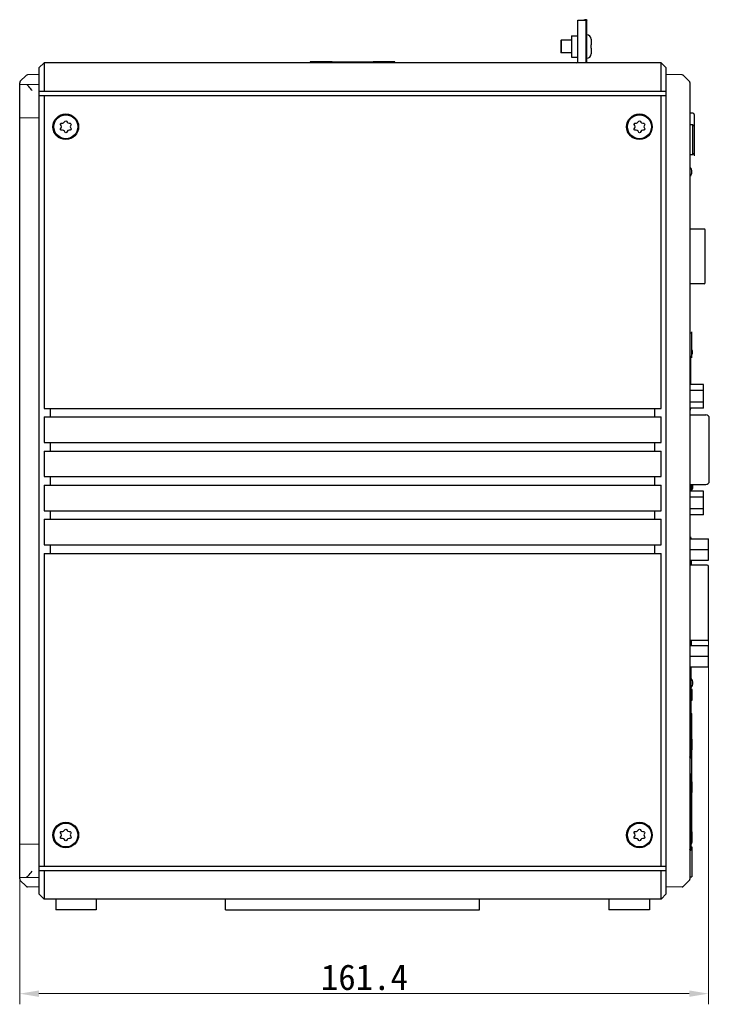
# Model space of a CAD drawing. Header units: millimetres. Extents: x 14 to 562, y 27 to 318.
# Tile 15 of 16: x 212 to 374, y 73 to 304. Entities that reach past the tile are written whole.
import ezdxf

# ---------------------------------------------------------------- set-up
doc = ezdxf.new("R2010")
doc.units = ezdxf.units.MM
doc.header["$LTSCALE"] = 32.67
doc.header["$PDMODE"] = 3
doc.header["$PDSIZE"] = 8
doc.layers.get('0').update_dxf_attribs({"linetype": 'CONTINUOUS', "lineweight": 30})
doc.layers.get('Defpoints').update_dxf_attribs({"linetype": 'CONTINUOUS'})
for name, color, linetype in [('00_COMPONENTS', 7, 'CONTINUOUS'), ('51__DRAFT_DIMS', 7, 'CONTINUOUS'), ('MANIFOLD_SOLID_BREP_5066', 7, 'CONTINUOUS')]:
    doc.layers.add(name, color=color, linetype=linetype)
doc.styles.get("Standard").update_dxf_attribs({"font": 'simfang.ttf'})
doc.dimstyles.new('DIMSTYLE_1', dxfattribs={"dimtxt": 6, "dimasz": 4.5, "dimexe": 2.5, "dimexo": 0, "dimgap": 0.75, "dimtad": 1, "dimdsep": 46, "dimtxsty": 'STANDARD', "dimblk": '_FILLED', "dimcen": 0.09, "dimclrd": 8, "dimclre": 8, "dimclrt": 7, "dimadec": 0, "dimazin": 0, "dimtp": 0.001, "dimtm": 0.001, "dimtfac": 1, "dimtofl": 0, "dimtmove": 0, "dimatfit": 2, "dimldrblk": '_FILLED', "dimfxl": 1, "dimtolj": 1, "dimlwd": 15, "dimlwe": 15, "dimarcsym": 0})

# ---------------------------------------------------------------- blocks, each defined once
blk = doc.blocks.new('_FILLED')
at = {"color": 0, "linetype": 'ByBlock'}
blk.add_solid([(0, 0), (-1, 0.167), (-1, -0.167)], dxfattribs=at)
blk = doc.blocks.new('*D6')
at = {"layer": '51__DRAFT_DIMS', "color": 8, "lineweight": 15, "transparency": 16777216}
for p, q in [((373.74, 159.18), (373.74, 73.48)), ((212.37, 111.05), (212.37, 73.48)), ((216.87, 75.98), (369.24, 75.98))]:
    blk.add_line(p, q, dxfattribs=at)
at = {"layer": 'Defpoints', "color": 0, "lineweight": 15, "transparency": 16777216}
for p in [(373.74, 159.18), (212.37, 111.05), (373.74, 75.98)]:
    blk.add_point(p, dxfattribs=at)
at = {"layer": '51__DRAFT_DIMS', "color": 8, "lineweight": 15, "transparency": 16777216, "xscale": 4.5, "yscale": 4.5, "zscale": 4.5, "rotation": 180}
blk.add_blockref('_FILLED', (212.37, 75.98), dxfattribs=at)
at = {"layer": '51__DRAFT_DIMS', "color": 8, "lineweight": 15, "transparency": 16777216, "xscale": 4.5, "yscale": 4.5, "zscale": 4.5}
blk.add_blockref('_FILLED', (373.74, 75.98), dxfattribs=at)
at = {"layer": '51__DRAFT_DIMS', "color": 7, "transparency": 16777216, "insert": (293.14, 82.84), "char_height": 6, "attachment_point": 2}
blk.add_mtext('\\A1;161.4', dxfattribs=at)

msp = doc.modelspace()

# ---------------------------------------------------------------- linework, layer by layer
at = {"layer": '00_COMPONENTS', "color": 7}
for p, q in [((343.122, 294.159), (343.122, 304.159)), ((343.122, 304.159), (345.122, 304.159)), ((344.535, 304.186), (344.79, 304.22)), ((344.539, 304.16), (345.181, 304.246)), ((345.181, 304.246), (344.79, 304.22)), ((345.122, 294.159), (345.122, 304.159)), ((345.222, 304.159), (345.122, 304.159)), ((345.222, 294.159), (345.222, 304.159)), ((341.622, 300.459), (343.122, 300.459)), ((341.622, 300.456), (341.622, 295.461)), ((345.272, 300.709), (345.222, 300.709)), ((339.122, 299.359), (339.222, 299.459)), ((339.122, 299.359), (339.122, 296.559)), ((339.222, 299.459), (339.222, 296.459)), ((341.622, 299.459), (339.222, 299.459)), ((346.272, 299.709), (346.271, 299.708)), ((346.271, 298.359), (346.272, 298.359)), ((346.272, 299.662), (346.272, 298.359)), ((339.122, 296.559), (339.222, 296.459)), ((341.622, 296.459), (339.222, 296.459)), ((341.622, 295.459), (343.122, 295.459)), ((346.272, 297.559), (346.271, 297.559)), ((346.271, 296.209), (346.272, 296.209)), ((346.272, 297.559), (346.272, 296.255)), ((218.072, 294.159), (216.872, 292.959)), ((218.072, 294.159), (218.072, 287.459)), ((362.672, 294.159), (218.072, 294.159)), ((280.461, 294.399), (280.461, 294.159)), ((285.572, 294.399), (280.461, 294.399)), ((285.372, 294.297), (285.372, 294.147)), ((285.572, 294.399), (295.172, 294.399)), ((300.283, 294.399), (295.172, 294.399)), ((295.372, 294.297), (295.372, 294.147)), ((300.283, 294.159), (300.283, 294.399)), ((345.272, 295.209), (345.222, 295.209)), ((362.672, 287.459), (362.672, 294.159)), ((362.672, 294.159), (363.872, 292.959)), ((213.888, 291.175), (212.518, 289.805)), ((216.872, 291.367), (214.233, 291.321)), ((216.872, 292.959), (216.872, 99.359)), ((363.872, 99.359), (363.872, 292.959)), ((367.61, 291.302), (363.872, 291.367)), ((369.284, 289.746), (367.817, 291.214)), ((212.372, 102.866), (212.372, 289.451)), ((212.372, 289.054), (216.872, 289.132)), ((369.372, 289.534), (369.372, 102.783)), ((216.872, 287.459), (363.872, 287.459)), ((216.872, 286.459), (363.872, 286.459)), ((218.072, 286.459), (218.072, 213.159)), ((362.672, 213.159), (362.672, 286.459)), ((370.082, 282.319), (369.372, 282.344)), ((370.372, 282.019), (370.372, 279.869)), ((216.872, 281.185), (212.372, 281.263)), ((370.072, 279.619), (369.372, 279.619)), ((370.072, 272.619), (370.072, 279.619)), ((370.072, 279.619), (370.372, 279.319)), ((369.372, 272.619), (370.072, 272.619)), ((370.372, 272.919), (370.072, 272.619)), ((372.772, 255.174), (369.372, 255.174)), ((372.972, 242.544), (372.972, 254.974)), ((372.772, 242.344), (369.372, 242.344)), ((369.372, 230.834), (369.872, 230.834)), ((369.872, 225.284), (369.372, 225.284)), ((369.572, 225.284), (369.572, 220.894)), ((369.372, 220.894), (369.572, 220.894)), ((369.572, 220.874), (369.372, 220.874)), ((369.572, 220.874), (369.572, 218.724)), ((218.072, 213.159), (362.672, 213.159)), ((219.572, 211.159), (219.572, 213.159)), ((361.172, 211.159), (361.172, 213.159)), ((369.572, 213.184), (369.572, 213.009)), ((218.072, 211.159), (218.072, 205.159)), ((218.072, 211.159), (362.672, 211.159)), ((362.672, 205.159), (362.672, 211.159)), ((218.072, 205.159), (362.672, 205.159)), ((218.072, 203.159), (218.072, 197.159)), ((218.072, 203.159), (362.672, 203.159)), ((219.572, 203.159), (219.572, 205.159)), ((361.172, 203.159), (361.172, 205.159)), ((362.672, 197.159), (362.672, 203.159)), ((218.072, 197.159), (362.672, 197.159)), ((219.572, 195.159), (219.572, 197.159)), ((361.172, 195.159), (361.172, 197.159)), ((218.072, 195.159), (218.072, 189.159)), ((218.072, 195.159), (362.672, 195.159)), ((362.672, 189.159), (362.672, 195.159)), ((369.672, 195.294), (369.672, 193.734)), ((218.072, 189.159), (362.672, 189.159)), ((218.072, 187.159), (218.072, 181.159)), ((218.072, 187.159), (362.672, 187.159)), ((219.572, 187.159), (219.572, 189.159)), ((361.172, 187.159), (361.172, 189.159)), ((362.672, 181.159), (362.672, 187.159)), ((369.472, 182.659), (369.372, 182.659)), ((369.372, 182.579), (369.392, 182.559)), ((369.372, 182.559), (373.742, 182.559)), ((369.472, 182.659), (369.472, 182.559)), ((369.672, 182.659), (369.672, 182.559)), ((373.742, 177.559), (373.742, 182.559)), ((218.072, 181.159), (362.672, 181.159)), ((219.572, 179.159), (219.572, 181.159)), ((361.172, 179.159), (361.172, 181.159)), ((369.372, 180.059), (373.742, 180.059)), ((218.072, 179.159), (218.072, 105.859)), ((218.072, 179.159), (362.672, 179.159)), ((362.672, 105.859), (362.672, 179.159)), ((369.372, 177.559), (373.742, 177.559)), ((373.442, 176.384), (369.372, 176.384)), ((369.672, 177.559), (369.672, 176.384)), ((373.742, 159.044), (373.742, 176.084)), ((373.442, 158.744), (369.372, 158.744)), ((369.372, 157.569), (373.742, 157.569)), ((369.672, 158.744), (369.672, 157.569)), ((373.742, 152.569), (373.742, 157.569)), ((369.372, 155.069), (373.742, 155.069)), ((369.372, 152.569), (373.742, 152.569)), ((369.672, 131.559), (369.672, 152.569)), ((369.583, 148.759), (369.372, 148.759)), ((369.672, 148.859), (369.422, 148.859)), ((369.422, 148.859), (369.422, 148.784)), ((369.422, 148.784), (369.672, 148.784)), ((369.942, 147.289), (369.672, 147.289)), ((369.942, 144.789), (369.942, 147.289)), ((369.672, 144.789), (369.942, 144.789)), ((369.672, 141.639), (369.872, 141.639)), ((369.872, 135.629), (369.872, 141.639)), ((369.942, 135.629), (369.672, 135.629)), ((369.942, 133.129), (369.942, 135.629)), ((369.372, 131.659), (369.583, 131.659)), ((369.672, 131.633), (369.422, 131.633)), ((369.422, 131.633), (369.422, 131.559)), ((369.422, 131.559), (369.672, 131.559)), ((369.942, 133.129), (369.672, 133.129)), ((369.872, 125.589), (369.872, 133.129)), ((369.583, 127.059), (369.372, 127.059)), ((369.672, 127.159), (369.422, 127.159)), ((369.422, 127.159), (369.422, 127.084)), ((369.422, 127.084), (369.672, 127.084)), ((369.672, 109.859), (369.672, 127.159)), ((369.942, 125.589), (369.672, 125.589)), ((369.942, 123.089), (369.942, 125.589)), ((369.672, 123.089), (369.942, 123.089)), ((369.872, 113.929), (369.872, 123.089)), ((369.942, 113.929), (369.672, 113.929)), ((369.942, 111.429), (369.942, 113.929)), ((212.372, 111.054), (216.872, 111.132)), ((369.942, 111.429), (369.672, 111.429)), ((369.672, 111.159), (369.872, 111.159)), ((369.872, 111.159), (369.872, 111.429)), ((369.372, 109.959), (369.583, 109.959)), ((369.672, 109.933), (369.422, 109.933)), ((369.422, 109.933), (369.422, 109.859)), ((369.422, 109.859), (369.672, 109.859)), ((369.672, 110.359), (369.872, 110.359)), ((369.872, 110.357), (369.872, 103.36)), ((216.872, 105.859), (363.872, 105.859)), ((216.872, 104.859), (363.872, 104.859)), ((218.072, 104.859), (218.072, 98.159)), ((362.672, 98.159), (362.672, 104.859)), ((212.372, 103.263), (216.872, 103.185)), ((212.518, 102.512), (213.888, 101.143)), ((369.284, 102.571), (367.817, 101.103)), ((369.472, 103.359), (369.872, 103.359)), ((216.872, 100.95), (214.233, 100.996)), ((218.072, 98.159), (216.872, 99.359)), ((362.672, 98.159), (363.872, 99.359)), ((367.61, 101.015), (363.872, 100.95)), ((362.672, 98.159), (218.072, 98.159)), ((220.822, 98.159), (220.822, 95.659)), ((230.322, 98.159), (230.322, 95.659)), ((260.622, 95.659), (260.622, 98.159)), ((320.122, 95.659), (320.122, 98.159)), ((350.422, 98.159), (350.422, 95.659)), ((359.922, 98.159), (359.922, 95.659)), ((230.322, 95.659), (220.822, 95.659)), ((260.622, 95.659), (320.122, 95.659)), ((359.922, 95.659), (350.422, 95.659))]:
    msp.add_line(p, q, dxfattribs=at)
at = {"layer": '00_COMPONENTS', "color": 4}
for p, q in [((282.131, 294.159), (282.372, 294.399)), ((295.583, 294.159), (295.824, 294.399)), ((298.946, 294.159), (299.187, 294.399)), ((370.372, 279.869), (370.372, 272.369)), ((369.872, 225.034), (369.872, 231.084))]:
    msp.add_line(p, q, dxfattribs=at)
at = {"layer": '00_COMPONENTS', "color": 7}
for centre, radius in [((223.172, 279.159), 3), ((223.172, 279.159), 2.8), ((357.572, 279.159), 3), ((357.572, 279.159), 2.8), ((223.172, 113.159), 3), ((223.172, 113.159), 2.8), ((357.572, 113.159), 3), ((357.572, 113.159), 2.8)]:
    msp.add_circle(centre, radius, dxfattribs=at)
for centre, radius, start, end in [((345.125, 304.159), 0.097, 0.00016, 3.02436), ((345.272, 299.709), 1, 0, 90), ((345.219, 299.662), 1.053, 359.99928, 2.51106), ((345.272, 296.209), 1, 270, 0), ((345.22, 296.255), 1.052, 357.90482, 358.32238), ((345.221, 296.255), 1.051, 357.48794, 357.90482), ((345.217, 296.255), 1.055, 359.57947, 0.00002), ((345.218, 296.255), 1.054, 359.15971, 359.57947), ((345.219, 296.255), 1.053, 358.74068, 359.15971), ((345.22, 296.255), 1.053, 358.32238, 358.74067), ((342.922, 294.359), 0.2, 270, 0), ((214.242, 290.821), 0.5, 91, 135), ((367.605, 291.002), 0.3, 45, 89), ((212.872, 289.451), 0.5, 135, 180), ((368.722, 289.601), 0.5, 40, 45), ((369.072, 289.534), 0.3, 0, 45), ((370.072, 282.019), 0.3, 0, 88), ((223.172, 279.159), 1.4, 145.90414, 153.13631), ((221.66, 279.159), 0.488, 327.1925, 32.8075), ((222.486, 280.379), 0.372, 265.30431, 334.69569), ((223.913, 280.442), 0.462, 206.76577, 273.23423), ((224.572, 279.174), 0.372, 145.30431, 214.69569), ((357.572, 279.159), 1.4, 145.90414, 153.13631), ((356.06, 279.159), 0.488, 327.1925, 32.8075), ((356.886, 280.379), 0.372, 265.30431, 334.69569), ((358.313, 280.442), 0.462, 206.76577, 273.23423), ((358.972, 279.174), 0.372, 145.30431, 214.69569), ((222.431, 277.876), 0.462, 26.76577, 93.23423), ((223.928, 277.849), 0.488, 87.1925, 152.8075), ((356.831, 277.876), 0.462, 26.76577, 93.23423), ((358.328, 277.849), 0.488, 87.1925, 152.8075), ((368.472, 268.609), 1.4, 310.02764, 49.97236), ((372.772, 254.974), 0.2, 0, 90), ((372.772, 242.544), 0.2, 270, 0), ((368.513, 226.319), 1.5, 334.99709, 25.00291), ((368.513, 226.319), 1.5, 314.92575, 316.35939), ((369.172, 213.009), 0.4, 300.00737, 0), ((368.613, 194.899), 1.5, 314.92575, 15.27028), ((369.272, 182.659), 0.4, 0, 75.49601), ((369.272, 182.659), 0.2, 0, 59.99123), ((373.442, 176.084), 0.3, 0, 90), ((368.613, 159.669), 1.5, 314.92575, 321.9208), ((373.442, 159.044), 0.3, 270, 0), ((369.172, 148.859), 0.5, 0, 66.41332), ((368.613, 148.799), 1.5, 314.92575, 45.07425), ((369.172, 131.559), 0.5, 293.58262, 0), ((369.172, 131.559), 0.25, 323.19398, 0), ((369.172, 127.159), 0.5, 0, 66.41332), ((223.172, 113.159), 1.4, 145.90414, 153.13631), ((221.66, 113.159), 0.488, 327.1925, 32.8075), ((222.486, 114.379), 0.372, 265.30431, 334.69569), ((223.913, 114.442), 0.462, 206.76577, 273.23423), ((224.572, 113.174), 0.372, 145.30431, 214.69569), ((357.572, 113.159), 1.4, 145.90414, 153.13631), ((356.06, 113.159), 0.488, 327.1925, 32.8075), ((356.886, 114.379), 0.372, 265.30431, 334.69569), ((358.313, 114.442), 0.462, 206.76577, 273.23423), ((358.972, 113.174), 0.372, 145.30431, 214.69569), ((222.431, 111.876), 0.462, 26.76577, 93.23423), ((223.928, 111.849), 0.488, 87.1925, 152.8075), ((356.831, 111.876), 0.462, 26.76577, 93.23423), ((358.328, 111.849), 0.488, 87.1925, 152.8075), ((369.172, 109.859), 0.5, 293.58262, 0), ((369.172, 109.859), 0.25, 323.19398, 0), ((212.872, 102.866), 0.5, 180, 225), ((369.072, 102.783), 0.3, 315, 0), ((369.522, 103.059), 0.3, 99.59407, 120.01075), ((214.242, 101.496), 0.5, 225, 269), ((367.605, 101.315), 0.3, 271, 315.00001)]:
    msp.add_arc(centre, radius, start, end, dxfattribs=at)
for points, knots in [([(345.181, 304.246), (345.187, 304.24), (345.207, 304.216), (345.221, 304.186), (345.222, 304.164)], [0, 0, 0, 0, 0.2829102, 1, 1, 1, 1]), ([(285.472, 294.397), (285.447, 294.397), (285.393, 294.376), (285.372, 294.323), (285.372, 294.297)], [0, 0, 0, 0, 0.5000265, 1, 1, 1, 1]), ([(285.472, 294.397), (285.472, 294.4), (285.488, 294.395), (285.513, 294.403), (285.549, 294.399), (285.572, 294.399)], [0, 0, 0, 0, 0.0791588, 0.2963811, 1, 1, 1, 1]), ([(295.172, 294.399), (295.196, 294.399), (295.231, 294.403), (295.257, 294.395), (295.272, 294.4), (295.272, 294.397)], [0, 0, 0, 0, 0.7107528, 0.9241614, 1, 1, 1, 1]), ([(295.272, 294.397), (295.298, 294.397), (295.351, 294.376), (295.372, 294.323), (295.372, 294.297)], [0, 0, 0, 0, 0.5000269, 1, 1, 1, 1]), ([(215.32, 287.659), (215.211, 287.779), (214.784, 288.253), (214.357, 288.727), (214.041, 289.083)], [0, 0, 0, 0, 0.2538934, 1, 1, 1, 1]), ([(222.07, 279.423), (221.938, 279.628), (221.842, 279.935), (222.172, 280.024), (222.455, 280.008)], [0, 0, 0, 0, 0.4792334, 1, 1, 1, 1]), ([(222.822, 280.22), (222.934, 280.456), (223.177, 280.664), (223.391, 280.45), (223.5, 280.233)], [0, 0, 0, 0, 0.5049985, 1, 1, 1, 1]), ([(223.939, 279.98), (224.181, 279.994), (224.473, 279.916), (224.415, 279.601), (224.266, 279.386)], [0, 0, 0, 0, 0.4950015, 1, 1, 1, 1]), ([(356.47, 279.423), (356.338, 279.628), (356.242, 279.935), (356.572, 280.024), (356.855, 280.008)], [0, 0, 0, 0, 0.4792334, 1, 1, 1, 1]), ([(357.222, 280.22), (357.334, 280.456), (357.577, 280.664), (357.791, 280.45), (357.9, 280.233)], [0, 0, 0, 0, 0.5049985, 1, 1, 1, 1]), ([(358.339, 279.98), (358.581, 279.994), (358.873, 279.916), (358.815, 279.601), (358.666, 279.386)], [0, 0, 0, 0, 0.4950015, 1, 1, 1, 1]), ([(222.405, 278.337), (222.163, 278.323), (221.868, 278.404), (221.943, 278.697), (222.07, 278.894)], [0, 0, 0, 0, 0.5046054, 1, 1, 1, 1]), ([(223.494, 278.072), (223.387, 277.863), (223.17, 277.652), (222.953, 277.867), (222.844, 278.084)], [0, 0, 0, 0, 0.4953946, 1, 1, 1, 1]), ([(224.266, 278.962), (224.424, 278.734), (224.476, 278.407), (224.187, 278.325), (223.952, 278.336)], [0, 0, 0, 0, 0.524726, 1, 1, 1, 1]), ([(356.805, 278.337), (356.563, 278.323), (356.268, 278.404), (356.343, 278.697), (356.47, 278.894)], [0, 0, 0, 0, 0.5046054, 1, 1, 1, 1]), ([(357.894, 278.072), (357.787, 277.863), (357.57, 277.652), (357.353, 277.867), (357.244, 278.084)], [0, 0, 0, 0, 0.4953946, 1, 1, 1, 1]), ([(358.666, 278.962), (358.824, 278.734), (358.876, 278.407), (358.587, 278.325), (358.352, 278.336)], [0, 0, 0, 0, 0.524726, 1, 1, 1, 1]), ([(369.422, 148.784), (369.422, 148.78), (369.42, 148.772), (369.41, 148.764), (369.395, 148.759), (369.384, 148.759), (369.377, 148.759)], [0, 0, 0, 0, 0.1975275, 0.3993111, 0.6588643, 1, 1, 1, 1]), ([(369.583, 148.759), (369.596, 148.759), (369.619, 148.76), (369.648, 148.763), (369.672, 148.774), (369.672, 148.784)], [0, 0, 0, 0, 0.3987658, 0.6934224, 1, 1, 1, 1]), ([(369.377, 131.659), (369.384, 131.659), (369.395, 131.658), (369.41, 131.654), (369.42, 131.645), (369.422, 131.637), (369.422, 131.633)], [0, 0, 0, 0, 0.3411359, 0.6006893, 0.8024725, 1, 1, 1, 1]), ([(369.672, 131.633), (369.672, 131.643), (369.648, 131.655), (369.619, 131.657), (369.596, 131.659), (369.583, 131.659)], [0, 0, 0, 0, 0.3065774, 0.6012341, 1, 1, 1, 1]), ([(369.422, 127.084), (369.422, 127.08), (369.42, 127.072), (369.41, 127.064), (369.395, 127.059), (369.384, 127.059), (369.377, 127.059)], [0, 0, 0, 0, 0.1975275, 0.3993111, 0.6588643, 1, 1, 1, 1]), ([(369.583, 127.059), (369.596, 127.059), (369.619, 127.06), (369.648, 127.063), (369.672, 127.074), (369.672, 127.084)], [0, 0, 0, 0, 0.3987658, 0.6934224, 1, 1, 1, 1]), ([(222.07, 113.423), (221.938, 113.628), (221.842, 113.935), (222.172, 114.024), (222.455, 114.008)], [0, 0, 0, 0, 0.4792334, 1, 1, 1, 1]), ([(222.822, 114.22), (222.934, 114.456), (223.177, 114.664), (223.391, 114.45), (223.5, 114.233)], [0, 0, 0, 0, 0.5049985, 1, 1, 1, 1]), ([(223.939, 113.98), (224.181, 113.994), (224.473, 113.916), (224.415, 113.601), (224.266, 113.386)], [0, 0, 0, 0, 0.4950015, 1, 1, 1, 1]), ([(356.47, 113.423), (356.338, 113.628), (356.242, 113.935), (356.572, 114.024), (356.855, 114.008)], [0, 0, 0, 0, 0.4792334, 1, 1, 1, 1]), ([(357.222, 114.22), (357.334, 114.456), (357.577, 114.664), (357.791, 114.45), (357.9, 114.233)], [0, 0, 0, 0, 0.5049985, 1, 1, 1, 1]), ([(358.339, 113.98), (358.581, 113.994), (358.873, 113.916), (358.815, 113.601), (358.666, 113.386)], [0, 0, 0, 0, 0.4950015, 1, 1, 1, 1]), ([(222.405, 112.337), (222.163, 112.323), (221.868, 112.404), (221.943, 112.697), (222.07, 112.894)], [0, 0, 0, 0, 0.5046054, 1, 1, 1, 1]), ([(223.494, 112.072), (223.387, 111.863), (223.17, 111.652), (222.953, 111.867), (222.844, 112.084)], [0, 0, 0, 0, 0.4953946, 1, 1, 1, 1]), ([(224.266, 112.962), (224.424, 112.734), (224.476, 112.407), (224.187, 112.325), (223.952, 112.336)], [0, 0, 0, 0, 0.524726, 1, 1, 1, 1]), ([(356.805, 112.337), (356.563, 112.323), (356.268, 112.404), (356.343, 112.697), (356.47, 112.894)], [0, 0, 0, 0, 0.5046054, 1, 1, 1, 1]), ([(357.894, 112.072), (357.787, 111.863), (357.57, 111.652), (357.353, 111.867), (357.244, 112.084)], [0, 0, 0, 0, 0.4953946, 1, 1, 1, 1]), ([(358.666, 112.962), (358.824, 112.734), (358.876, 112.407), (358.587, 112.325), (358.352, 112.336)], [0, 0, 0, 0, 0.524726, 1, 1, 1, 1]), ([(369.377, 109.959), (369.384, 109.959), (369.395, 109.958), (369.41, 109.954), (369.42, 109.945), (369.422, 109.937), (369.422, 109.933)], [0, 0, 0, 0, 0.3411359, 0.6006893, 0.8024725, 1, 1, 1, 1]), ([(369.672, 109.933), (369.672, 109.943), (369.648, 109.955), (369.619, 109.957), (369.596, 109.959), (369.583, 109.959)], [0, 0, 0, 0, 0.3065774, 0.6012341, 1, 1, 1, 1]), ([(214.041, 103.234), (214.145, 103.351), (214.569, 103.827), (214.997, 104.301), (215.32, 104.659)], [0, 0, 0, 0, 0.2445228, 1, 1, 1, 1])]:
    msp.add_open_spline(points, degree=3, knots=knots, dxfattribs=at)
for points in [[(346.272, 297.959), (346.272, 298.092), (346.272, 298.225), (346.271, 298.359)], [(346.271, 297.559), (346.272, 297.692), (346.272, 297.825), (346.272, 297.959)]]:
    msp.add_open_spline(points, degree=3, dxfattribs=at)
at = {"layer": 'MANIFOLD_SOLID_BREP_5066', "color": 7}
for p, q in [((372.592, 218.724), (369.372, 218.724)), ((372.592, 217.339), (369.372, 217.339)), ((372.592, 213.184), (372.592, 218.724)), ((372.592, 214.569), (369.372, 214.569)), ((372.592, 213.184), (369.372, 213.184)), ((369.372, 211.624), (373.142, 211.624)), ((373.942, 196.094), (373.942, 210.824)), ((369.372, 195.294), (373.142, 195.294)), ((372.592, 193.734), (369.372, 193.734)), ((372.592, 192.349), (369.372, 192.349)), ((372.592, 188.194), (372.592, 193.734)), ((372.592, 189.579), (369.372, 189.579)), ((372.592, 188.194), (369.372, 188.194))]:
    msp.add_line(p, q, dxfattribs=at)
for centre, start, end in [((373.142, 210.824), 0, 90), ((373.142, 196.094), 270, 0)]:
    msp.add_arc(centre, 0.8, start, end, dxfattribs=at)

# ---------------------------------------------------------------- dimensions: what is measured, and where the dimension line sits
at = {"layer": '51__DRAFT_DIMS', "color": 4}
dim = msp.add_linear_dim(base=(373.742, 75.983), p1=(212.372, 111.054), p2=(373.742, 159.184), text='161.4', dimstyle='DIMSTYLE_1', dxfattribs=at)
dim.commit()
dim.dimension.update_dxf_attribs({"geometry": '*D6', "text_midpoint": (293.142, 75.983), "dimtype": 160})

doc.saveas('drawing.dxf')
